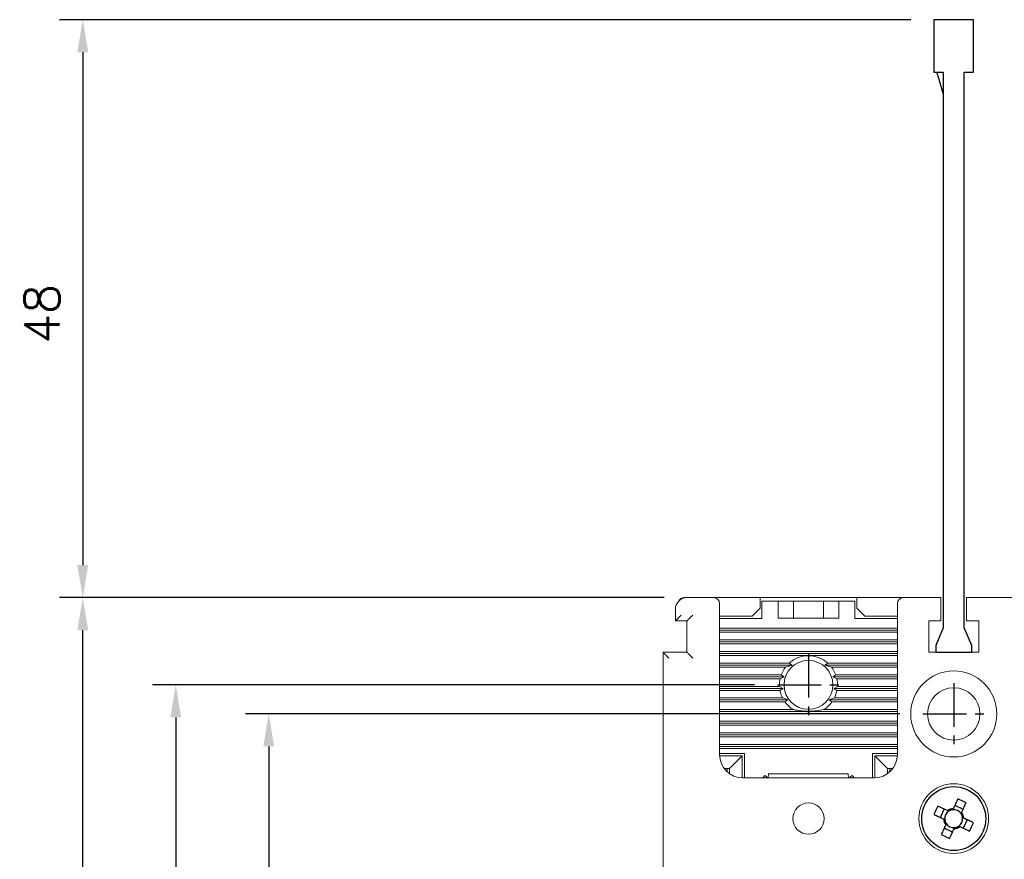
# Model space of a CAD drawing. Extents: x 2148 to 5280, y -907 to 1584.
# Tile 12 of 16: x 4323 to 4407, y 1401 to 1473. Entities that reach past the tile are written whole.
import ezdxf

# ---------------------------------------------------------------- set-up
doc = ezdxf.new("R2010")
doc.units = 0
doc.header["$LTSCALE"] = 3
doc.header["$MEASUREMENT"] = 0
doc.linetypes.add('CENTER', pattern=[2, 1.25, -0.25, 0.25, -0.25])
doc.layers.get('0').update_dxf_attribs({"linetype": 'CONTINUOUS'})
doc.layers.get('Defpoints').update_dxf_attribs({"linetype": 'CONTINUOUS'})
doc.layers.add('cen', color=1, linetype='CENTER')
doc.layers.add('di', color=3, linetype='CONTINUOUS')
doc.styles.add('KIM', font='ROMANS.shx', dxfattribs={"height": 5, "bigfont": 'GSG1.shx'})
doc.styles.get("Standard").update_dxf_attribs({"font": 'romans.shx', "height": 3, "bigfont": 'ghs.shx'})
doc.dimstyles.new('STANDARD$0', dxfattribs={"dimtxt": 5, "dimasz": 5, "dimexe": 1, "dimexo": 2, "dimgap": 2, "dimtad": 1, "dimdec": 4, "dimzin": 12, "dimdsep": 46, "dimtxsty": 'KIM', "dimcen": -1, "dimdle": 0.1, "dimadec": 0, "dimazin": 0, "dimtfac": 1, "dimtdec": 4, "dimtmove": 0, "dimatfit": 3, "dimfxl": 0, "dimtolj": 1, "dimtzin": 0, "dimarcsym": 0})

# ---------------------------------------------------------------- blocks, each defined once
blk = doc.blocks.new('M3')
at = {"color": 4}
for p, q in [((1258.335, 221.584), (1258.669, 222.302)), ((1259.055, 222.122), (1258.955, 222.169)), ((1259.454, 222.351), (1259.408, 222.251)), ((1259.588, 222.636), (1260.305, 222.302)), ((1260.126, 221.916), (1260.172, 222.016)), ((1258.62, 221.451), (1258.72, 221.405)), ((1260.354, 221.517), (1260.254, 221.563)), ((1260.64, 221.383), (1260.305, 220.666)), ((1259.387, 220.331), (1258.669, 220.666)), ((1258.848, 221.051), (1258.802, 220.952)), ((1259.52, 220.617), (1259.566, 220.717)), ((1259.919, 220.845), (1260.019, 220.799))]:
    blk.add_line(p, q, dxfattribs=at)
at = {"color": 4, "flags": 128}
for points in [[(1259.843, 223.184), (1259.795, 223.081), (1259.747, 222.977), (1259.698, 222.874), (1259.65, 222.77), (1259.601, 222.665), (1259.552, 222.561), (1259.503, 222.456), (1259.454, 222.351)], [(1260.172, 222.016), (1260.221, 222.121), (1260.27, 222.226), (1260.319, 222.331), (1260.367, 222.435), (1260.416, 222.539), (1260.464, 222.643), (1260.513, 222.746), (1260.561, 222.849)], [(1258.955, 222.169), (1258.85, 222.218), (1258.745, 222.267), (1258.64, 222.316), (1258.536, 222.364), (1258.432, 222.413), (1258.328, 222.461), (1258.225, 222.509), (1258.122, 222.557)], [(1257.787, 221.839), (1257.89, 221.791), (1257.993, 221.743), (1258.097, 221.695), (1258.201, 221.646), (1258.306, 221.598), (1258.41, 221.549), (1258.515, 221.5), (1258.62, 221.451)], [(1261.187, 221.128), (1261.084, 221.176), (1260.981, 221.224), (1260.877, 221.273), (1260.773, 221.321), (1260.669, 221.37), (1260.564, 221.419), (1260.459, 221.468), (1260.354, 221.517)], [(1258.802, 220.952), (1258.753, 220.847), (1258.704, 220.742), (1258.655, 220.637), (1258.607, 220.533), (1258.558, 220.429), (1258.51, 220.325), (1258.462, 220.222), (1258.414, 220.119)], [(1259.131, 219.784), (1259.179, 219.887), (1259.228, 219.99), (1259.276, 220.094), (1259.324, 220.198), (1259.373, 220.302), (1259.422, 220.407), (1259.471, 220.512), (1259.52, 220.617)], [(1260.019, 220.799), (1260.124, 220.75), (1260.229, 220.701), (1260.334, 220.652), (1260.438, 220.603), (1260.542, 220.555), (1260.646, 220.507), (1260.749, 220.458), (1260.852, 220.41)]]:
    blk.add_lwpolyline(points, dxfattribs=at)
at = {"color": 4}
blk.add_circle((1259.487, 221.484), 2.75, dxfattribs=at)
for centre, radius, start, end in [((1253.735, 209.148), 15.307, 63.51887, 66.48383), ((1271.823, 215.732), 15.307, 153.51887, 156.48383), ((1259.487, 221.484), 0.771, 124.10533, 185.89747), ((1259.487, 221.484), 0.867, 92.16434, 127.83847), ((1259.487, 221.484), 0.771, 95.89747, 124.10533), ((1259.487, 221.484), 0.771, 34.10533, 95.89747), ((1259.487, 221.484), 0.867, 2.16434, 37.83847), ((1259.487, 221.484), 0.867, 182.16434, 217.83847), ((1259.487, 221.484), 0.771, 185.89747, 214.10533), ((1259.487, 221.484), 0.771, 304.10533, 5.89747), ((1259.487, 221.484), 0.771, 5.89747, 34.10533), ((1247.152, 227.236), 15.307, 333.51887, 336.48383), ((1259.487, 221.484), 0.771, 214.10533, 275.89747), ((1259.487, 221.484), 0.867, 272.16434, 307.83847), ((1259.487, 221.484), 0.771, 275.89747, 304.10533), ((1265.239, 233.82), 15.307, 243.519, 246.48383)]:
    blk.add_arc(centre, radius, start, end, dxfattribs=at)
blk = doc.blocks.new('12323')
for p, q in [((3740.699, 1408.125), (3738.499, 1408.125)), ((3738.499, 1408.125), (3738.499, 1404.725)), ((3742.999, 1408.125), (3738.499, 1408.125)), ((3742.999, 1407.325), (3742.999, 1408.125)), ((3792.299, 1407.975), (3790.799, 1407.325)), ((3792.899, 1407.975), (3792.299, 1407.975)), ((3792.899, 1404.875), (3792.899, 1407.975)), ((3790.799, 1407.325), (3742.999, 1407.325)), ((3742.999, 1405.525), (3790.799, 1405.525)), ((3742.999, 1405.525), (3790.799, 1405.525)), ((3742.999, 1404.725), (3742.999, 1405.525)), ((3744.846, 1405.525), (3743.655, 1405.176)), ((3790.799, 1405.525), (3792.299, 1404.875)), ((3738.499, 1404.725), (3740.699, 1404.725)), ((3738.499, 1404.725), (3742.999, 1404.725)), ((3743.655, 1405.176), (3742.999, 1404.984)), ((3792.299, 1404.875), (3792.899, 1404.875))]:
    blk.add_line(p, q)
blk = doc.blocks.new('*D89')
at = {"layer": 'Defpoints', "color": 0}
for p in [(4401.321, 1472.926), (4328.086, 1423.226), (4380.12, 1423.226)]:
    blk.add_point(p, dxfattribs=at)
at = {"layer": 'di'}
for p, q in [((4399.321, 1472.926), (4326.086, 1472.926)), ((4328.086, 1470.126), (4328.086, 1426.026)), ((4378.12, 1423.226), (4326.086, 1423.226))]:
    blk.add_line(p, q, dxfattribs=at)
for points in [[(4327.62, 1470.126), (4328.553, 1470.126), (4328.086, 1472.926)], [(4327.62, 1426.026), (4328.553, 1426.026), (4328.086, 1423.226)]]:
    blk.add_solid(points, dxfattribs=at)
at = {"layer": 'di', "insert": (4324.586, 1447.626), "char_height": 3, "attachment_point": 5, "rotation": 90}
blk.add_mtext('\\A1;48', dxfattribs=at)
blk = doc.blocks.new('*D97')
at = {"layer": 'Defpoints', "color": 0}
for p in [(4328.086, 1423.226), (4379.621, 1423.226), (4379.621, 1293.226)]:
    blk.add_point(p, dxfattribs=at)
at = {"layer": 'di'}
for p, q in [((4377.621, 1423.226), (4326.086, 1423.226)), ((4328.086, 1296.026), (4328.086, 1420.426)), ((4377.621, 1293.226), (4326.086, 1293.226))]:
    blk.add_line(p, q, dxfattribs=at)
for points in [[(4327.62, 1420.426), (4328.553, 1420.426), (4328.086, 1423.226)], [(4327.62, 1296.026), (4328.553, 1296.026), (4328.086, 1293.226)]]:
    blk.add_solid(points, dxfattribs=at)
at = {"layer": 'di', "insert": (4324.586, 1358.226), "char_height": 3, "attachment_point": 5, "rotation": 90}
blk.add_mtext('\\A1;130', dxfattribs=at)
blk = doc.blocks.new('*D99')
at = {"layer": 'Defpoints', "color": 0}
for p in [(4387.871, 1415.726), (4336.086, 1300.726), (4387.871, 1300.726)]:
    blk.add_point(p, dxfattribs=at)
at = {"layer": 'di'}
for p, q in [((4385.871, 1415.726), (4334.086, 1415.726)), ((4336.086, 1412.926), (4336.086, 1303.526)), ((4385.871, 1300.726), (4334.086, 1300.726))]:
    blk.add_line(p, q, dxfattribs=at)
for points in [[(4335.62, 1412.926), (4336.553, 1412.926), (4336.086, 1415.726)], [(4335.62, 1303.526), (4336.553, 1303.526), (4336.086, 1300.726)]]:
    blk.add_solid(points, dxfattribs=at)
at = {"layer": 'di', "insert": (4332.586, 1358.226), "char_height": 3, "attachment_point": 5, "rotation": 90}
blk.add_mtext('\\A1;115', dxfattribs=at)
blk = doc.blocks.new('*D100')
at = {"layer": 'Defpoints', "color": 0}
for p in [(4400.371, 1413.226), (4344.086, 1303.226), (4400.371, 1303.226)]:
    blk.add_point(p, dxfattribs=at)
at = {"layer": 'di'}
for p, q in [((4398.371, 1413.226), (4342.086, 1413.226)), ((4344.086, 1410.426), (4344.086, 1306.026)), ((4398.371, 1303.226), (4342.086, 1303.226))]:
    blk.add_line(p, q, dxfattribs=at)
for points in [[(4343.62, 1410.426), (4344.553, 1410.426), (4344.086, 1413.226)], [(4343.62, 1306.026), (4344.553, 1306.026), (4344.086, 1303.226)]]:
    blk.add_solid(points, dxfattribs=at)
at = {"layer": 'di', "insert": (4340.586, 1358.226), "char_height": 3, "attachment_point": 5, "rotation": 90}
blk.add_mtext('\\A1;110', dxfattribs=at)

msp = doc.modelspace()

# ---------------------------------------------------------------- linework, layer by layer
at = {"color": 7, "linetype": 'Continuous', "lineweight": 15}
for p, q in [((4380.07086, 1423.22573), (4379.82086, 1423.22573)), ((4380.07086, 1423.22573), (4382.37086, 1423.22573)), ((4386.37086, 1423.22573), (4382.37086, 1423.22573)), ((4386.37086, 1422.32573), (4386.37086, 1423.22573)), ((4394.67086, 1423.22573), (4386.37086, 1423.22573)), ((4394.67086, 1423.22573), (4394.67086, 1422.32573)), ((4398.67086, 1423.22573), (4394.67086, 1423.22573)), ((4398.67086, 1423.22573), (4401.92086, 1423.22573)), ((4401.92086, 1423.22573), (4401.92086, 1422.72573)), ((4404.12086, 1422.72573), (4404.12086, 1423.22573)), ((4404.12086, 1423.22573), (4407.37086, 1423.22573)), ((4411.37086, 1423.22573), (4407.37086, 1423.22573)), ((4382.87086, 1422.72573), (4382.87086, 1409.72573)), ((4385.67086, 1421.62573), (4386.37086, 1422.32573)), ((4386.52086, 1421.42573), (4386.52086, 1422.92573)), ((4386.52086, 1422.92573), (4387.92086, 1422.92573)), ((4387.92086, 1421.47573), (4387.92086, 1422.92573)), ((4389.22086, 1422.92573), (4387.92086, 1422.92573)), ((4389.22086, 1421.47573), (4389.22086, 1422.92573)), ((4391.82086, 1422.92573), (4389.22086, 1422.92573)), ((4391.82086, 1421.47573), (4391.82086, 1422.92573)), ((4393.12086, 1422.92573), (4391.82086, 1422.92573)), ((4393.12086, 1421.47573), (4393.12086, 1422.92573)), ((4393.12086, 1422.92573), (4394.52086, 1422.92573)), ((4394.52086, 1422.92573), (4394.52086, 1421.42573)), ((4394.67086, 1422.32573), (4395.37086, 1421.62573)), ((4398.17086, 1409.72573), (4398.17086, 1422.72573)), ((4401.92086, 1421.22573), (4401.92086, 1422.72573)), ((4404.12086, 1422.72573), (4404.12086, 1421.22573)), ((4379.07086, 1421.22573), (4379.07086, 1422.22573)), ((4379.07086, 1421.22573), (4379.57086, 1421.72573)), ((4382.87086, 1421.62573), (4385.67086, 1421.62573)), ((4395.37086, 1421.62573), (4398.17086, 1421.62573)), ((4380.07086, 1421.22573), (4379.07086, 1421.22573)), ((4380.07086, 1418.52573), (4380.07086, 1421.22573)), ((4382.87086, 1421.42573), (4386.52086, 1421.42573)), ((4387.92086, 1421.47573), (4393.12086, 1421.47573)), ((4394.52086, 1421.42573), (4398.17086, 1421.42573)), ((4400.87086, 1421.22573), (4401.92086, 1421.22573)), ((4400.87086, 1418.52573), (4400.87086, 1421.22573)), ((4404.12086, 1421.22573), (4405.17086, 1421.22573)), ((4405.17086, 1421.22573), (4405.17086, 1418.52573)), ((4382.87086, 1420.59894), (4398.17086, 1420.59894)), ((4382.87086, 1420.42573), (4398.17086, 1420.42573)), ((4382.87086, 1420.25252), (4398.17086, 1420.25252)), ((4382.87086, 1419.59894), (4398.17086, 1419.59894)), ((4382.87086, 1419.42573), (4398.17086, 1419.42573)), ((4382.87086, 1419.25253), (4398.17086, 1419.25253)), ((4378.02086, 1418.52573), (4380.07086, 1418.52573)), ((4378.02086, 1375.53823), (4378.02086, 1418.52573)), ((4382.87086, 1418.59893), (4398.17086, 1418.59893)), ((4382.87086, 1418.42573), (4398.17086, 1418.42573)), ((4382.87086, 1418.25253), (4398.17086, 1418.25253)), ((4405.17086, 1418.52573), (4400.87086, 1418.52573)), ((4382.87086, 1417.59894), (4388.86523, 1417.59894)), ((4382.87086, 1417.42573), (4389.12443, 1417.42573)), ((4382.87086, 1417.25253), (4388.54124, 1417.25253)), ((4388.54124, 1417.25253), (4389.12443, 1417.42573)), ((4389.12443, 1417.42573), (4388.86523, 1417.59894)), ((4392.17648, 1417.59894), (4391.91728, 1417.42573)), ((4391.91728, 1417.42573), (4392.50048, 1417.25253)), ((4391.91728, 1417.42573), (4398.17086, 1417.42573)), ((4392.17648, 1417.59894), (4398.17086, 1417.59894)), ((4392.50048, 1417.25253), (4398.17086, 1417.25253)), ((4382.87086, 1416.59893), (4388.17831, 1416.59893)), ((4382.87086, 1416.42573), (4388.43519, 1416.42573)), ((4388.07699, 1416.25253), (4388.43519, 1416.42573)), ((4388.43519, 1416.42573), (4388.17831, 1416.59893)), ((4392.8634, 1416.59893), (4392.60652, 1416.42573)), ((4392.60652, 1416.42573), (4392.96473, 1416.25253)), ((4392.60652, 1416.42573), (4398.17086, 1416.42573)), ((4392.8634, 1416.59893), (4398.17086, 1416.59893)), ((4382.87086, 1416.25253), (4388.07699, 1416.25253)), ((4382.87086, 1415.59894), (4388.02407, 1415.59894)), ((4388.34141, 1415.42573), (4388.02407, 1415.59894)), ((4393.01764, 1415.59894), (4392.70031, 1415.42573)), ((4392.96473, 1416.25253), (4398.17086, 1416.25253)), ((4393.01764, 1415.59894), (4398.17086, 1415.59894)), ((4382.87086, 1415.42573), (4388.34141, 1415.42573)), ((4382.87086, 1415.25253), (4388.06605, 1415.25253)), ((4388.06605, 1415.25253), (4388.34141, 1415.42573)), ((4392.70031, 1415.42573), (4392.97566, 1415.25253)), ((4392.70031, 1415.42573), (4398.17086, 1415.42573)), ((4392.97566, 1415.25253), (4398.17086, 1415.25253)), ((4382.87086, 1414.59893), (4388.28919, 1414.59893)), ((4382.87086, 1414.42573), (4388.74603, 1414.42573)), ((4382.87086, 1414.25253), (4388.50104, 1414.25253)), ((4388.74603, 1414.42573), (4388.28919, 1414.59893)), ((4388.50104, 1414.25253), (4388.74603, 1414.42573)), ((4392.75252, 1414.59893), (4392.29568, 1414.42573)), ((4392.29568, 1414.42573), (4392.54068, 1414.25253)), ((4392.29568, 1414.42573), (4398.17086, 1414.42573)), ((4392.54068, 1414.25253), (4398.17086, 1414.25253)), ((4392.75252, 1414.59893), (4398.17086, 1414.59893)), ((4382.87086, 1413.59894), (4389.2068, 1413.59894)), ((4382.87086, 1413.42573), (4398.17086, 1413.42573)), ((4382.87086, 1413.25252), (4390.15582, 1413.25252)), ((4390.8859, 1413.25252), (4398.17086, 1413.25252)), ((4391.83491, 1413.59894), (4398.17086, 1413.59894)), ((4382.87086, 1412.59894), (4398.17086, 1412.59894)), ((4382.87086, 1412.42573), (4398.17086, 1412.42573)), ((4382.87086, 1412.25253), (4398.17086, 1412.25253)), ((4382.87086, 1411.59894), (4398.17086, 1411.59894)), ((4382.87086, 1411.42573), (4398.17086, 1411.42573)), ((4382.87086, 1411.25252), (4398.17086, 1411.25252)), ((4382.87086, 1410.59894), (4398.17086, 1410.59894)), ((4382.87086, 1410.42573), (4398.17086, 1410.42573)), ((4382.87086, 1410.25253), (4398.17086, 1410.25253)), ((4385.02086, 1409.82573), (4382.87086, 1409.82573)), ((4382.87336, 1409.62573), (4384.82086, 1409.62573)), ((4383.72086, 1408.52573), (4384.82086, 1409.62573)), ((4384.82086, 1409.62573), (4384.82086, 1407.72635)), ((4385.02086, 1407.72573), (4385.02086, 1409.82573)), ((4398.17086, 1409.82573), (4396.02086, 1409.82573)), ((4396.02086, 1409.82573), (4396.02086, 1407.72573)), ((4396.22086, 1409.62573), (4397.32086, 1408.52573)), ((4396.22086, 1409.62573), (4398.16836, 1409.62573)), ((4396.22086, 1407.72635), (4396.22086, 1409.62573)), ((4383.27086, 1408.52573), (4383.52086, 1408.52573)), ((4383.52086, 1408.52573), (4383.52086, 1408.2501)), ((4383.72086, 1408.52573), (4383.52086, 1408.52573)), ((4383.72086, 1408.08943), (4383.72086, 1408.52573)), ((4387.09582, 1408.06685), (4387.06273, 1407.72573)), ((4393.9459, 1408.06685), (4387.09582, 1408.06685)), ((4393.97898, 1407.72573), (4393.9459, 1408.06685)), ((4397.52086, 1408.52573), (4397.32086, 1408.52573)), ((4397.32086, 1408.52573), (4397.32086, 1408.08943)), ((4397.52086, 1408.2501), (4397.52086, 1408.52573)), ((4397.52086, 1408.52573), (4397.77086, 1408.52573)), ((4384.87086, 1407.72573), (4396.17086, 1407.72573)), ((4386.76491, 1407.92297), (4386.58098, 1407.72573)), ((4387.02232, 1407.72573), (4386.76491, 1407.92297)), ((4394.2768, 1407.92297), (4394.01939, 1407.72573)), ((4394.46073, 1407.72573), (4394.2768, 1407.92297))]:
    msp.add_line(p, q, dxfattribs=at)
at = {"color": 7, "linetype": 'Continuous', "lineweight": 15, "flags": 128}
for points in [[(4380.07086, 1421.22573), (4380.08047, 1421.23534), (4380.10892, 1421.26379), (4380.15512, 1421.31), (4380.2173, 1421.37218), (4380.29307, 1421.44795), (4380.37951, 1421.53439), (4380.47331, 1421.62818), (4380.57086, 1421.72573)], [(4378.02086, 1418.52573), (4378.02845, 1418.51813), (4378.05101, 1418.49558), (4378.08785, 1418.45874), (4378.13784, 1418.40875), (4378.19946, 1418.34712), (4378.27086, 1418.27573), (4378.34985, 1418.19674), (4378.43403, 1418.11255), (4378.52086, 1418.02573)], [(4380.07086, 1418.52573), (4380.07845, 1418.51813), (4380.10101, 1418.49558), (4380.13784, 1418.45874), (4380.18784, 1418.40875), (4380.24946, 1418.34712), (4380.32086, 1418.27573), (4380.39985, 1418.19674), (4380.48403, 1418.11255), (4380.57086, 1418.02573)]]:
    msp.add_lwpolyline(points, dxfattribs=at)
at = {"color": 7, "linetype": 'Continuous', "lineweight": 15}
for centre, radius in [((4390.52086, 1415.72573), 2.1), ((4403.02086, 1413.22573), 3.7), ((4403.02086, 1413.22573), 2.25), ((4403.02086, 1404.22573), 3), ((4390.52086, 1404.22573), 1.35)]:
    msp.add_circle(centre, radius, dxfattribs=at)
for centre, radius, start, end in [((4380.07086, 1422.22573), 1, 90, 180), ((4379.82086, 1422.72573), 0.5, 90, 155.0636121), ((4382.37086, 1422.72573), 0.5, 0, 90), ((4398.67086, 1422.72573), 0.5, 90, 180), ((4390.52086, 1415.72573), 2.5, 48.5282235, 131.4717765), ((4390.52086, 1415.72573), 2.5, 142.3585652, 159.5565927), ((4390.52086, 1415.72573), 2.5, 20.4434073, 37.6414348), ((4390.52086, 1415.72573), 2.5, 167.8355697, 182.9071728), ((4390.52086, 1415.72573), 2.5, 357.0928272, 12.1644303), ((4390.52086, 1415.72573), 2.5, 190.9108874, 206.7897573), ((4390.52086, 1415.72573), 2.5, 333.2102426, 349.0891126), ((4390.52086, 1415.72573), 2.5, 216.1060756, 238.2898456), ((4390.52086, 1415.72573), 2.5, 301.7101544, 323.8939244), ((4390.52086, 1415.72573), 2.5, 261.6038051, 278.3961949), ((4384.87086, 1409.72573), 2, 180, 270), ((4396.17086, 1409.72573), 2, 270, 0)]:
    msp.add_arc(centre, radius, start, end, dxfattribs=at)
for points, knots in [([(4391.83491, 1413.59894), (4391.63615, 1413.56322), (4391.23222, 1413.49064), (4390.40778, 1413.44035), (4389.7131, 1413.50034), (4389.27571, 1413.58552), (4389.2068, 1413.59894)], [0, 0, 0, 0, 0.23467577, 0.47693175, 0.9176002, 1, 1, 1, 1]), ([(4390.15582, 1413.25252), (4390.26339, 1413.26884), (4390.47925, 1413.30158), (4390.73361, 1413.28077), (4390.86219, 1413.25692), (4390.8859, 1413.25252)], [0, 0, 0, 0, 0.447606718, 0.898155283, 1, 1, 1, 1])]:
    msp.add_open_spline(points, degree=3, knots=knots, dxfattribs=at)
at = {"layer": 'cen'}
for p, q in [((4390.52086, 1418.37573), (4390.52086, 1413.07573)), ((4387.87086, 1415.72573), (4393.17086, 1415.72573)), ((4403.02086, 1415.87573), (4403.02086, 1410.57573)), ((4400.37086, 1413.22573), (4405.67086, 1413.22573))]:
    msp.add_line(p, q, dxfattribs=at)

# ---------------------------------------------------------------- block references
at = {"rotation": 270}
msp.add_blockref('M3', (4181.53706, 2663.71278), dxfattribs=at)
at = {"layer": 'di', "rotation": 270}
msp.add_blockref('12323', (2996.59552, 5211.42423), dxfattribs=at)

# ---------------------------------------------------------------- dimensions: what is measured, and where the dimension line sits
at = {"layer": 'di'}
dim = msp.add_linear_dim(base=(4328.08627, 1423.22573), p1=(4401.32086, 1472.92573), p2=(4380.11969, 1423.22573), angle=90, text='48', dimstyle='STANDARD$0', override={"dimtxt": 3, "dimasz": 2.8, "dimexe": 2, "dimdec": 2, "dimzin": 8, "dimtxsty": 'Standard', "dimcen": 0, "dimclrd": 256, "dimclre": 256, "dimclrt": 256, "dimadec": 2, "dimazin": 2, "dimtfac": 0.6, "dimtdec": 2, "dimtzin": 8, "dimlwd": 65535, "dimlwe": 65535, "dimarcsym": 1}, dxfattribs=at)
dim.commit()
dim.dimension.update_dxf_attribs({"geometry": '*D89', "text_midpoint": (4328.08627, 1447.62573), "dimtype": 160})
for base, p1, p2, picture, middle in [((4328.08627, 1423.22573), (4379.62086, 1293.22573), (4379.62086, 1423.22573), '*D97', (4328.08627, 1358.22573)), ((4336.08627, 1300.72573), (4387.87086, 1415.72573), (4387.87086, 1300.72573), '*D99', (4336.08627, 1358.22573)), ((4344.08627, 1303.22573), (4400.37086, 1413.22573), (4400.37086, 1303.22573), '*D100', (4344.08627, 1358.22573))]:
    dim = msp.add_linear_dim(base=base, p1=p1, p2=p2, angle=90, dimstyle='STANDARD$0', override={"dimtxt": 3, "dimasz": 2.8, "dimexe": 2, "dimdec": 2, "dimzin": 8, "dimtxsty": 'Standard', "dimcen": 0, "dimclrd": 256, "dimclre": 256, "dimclrt": 256, "dimadec": 2, "dimazin": 2, "dimtfac": 0.6, "dimtdec": 2, "dimtmove": 0, "dimtzin": 8, "dimlwd": 65535, "dimlwe": 65535, "dimarcsym": 1}, dxfattribs=at)
    dim.commit()
    dim.dimension.update_dxf_attribs({"geometry": picture, "text_midpoint": middle, "dimtype": 160})

doc.saveas('drawing.dxf')
